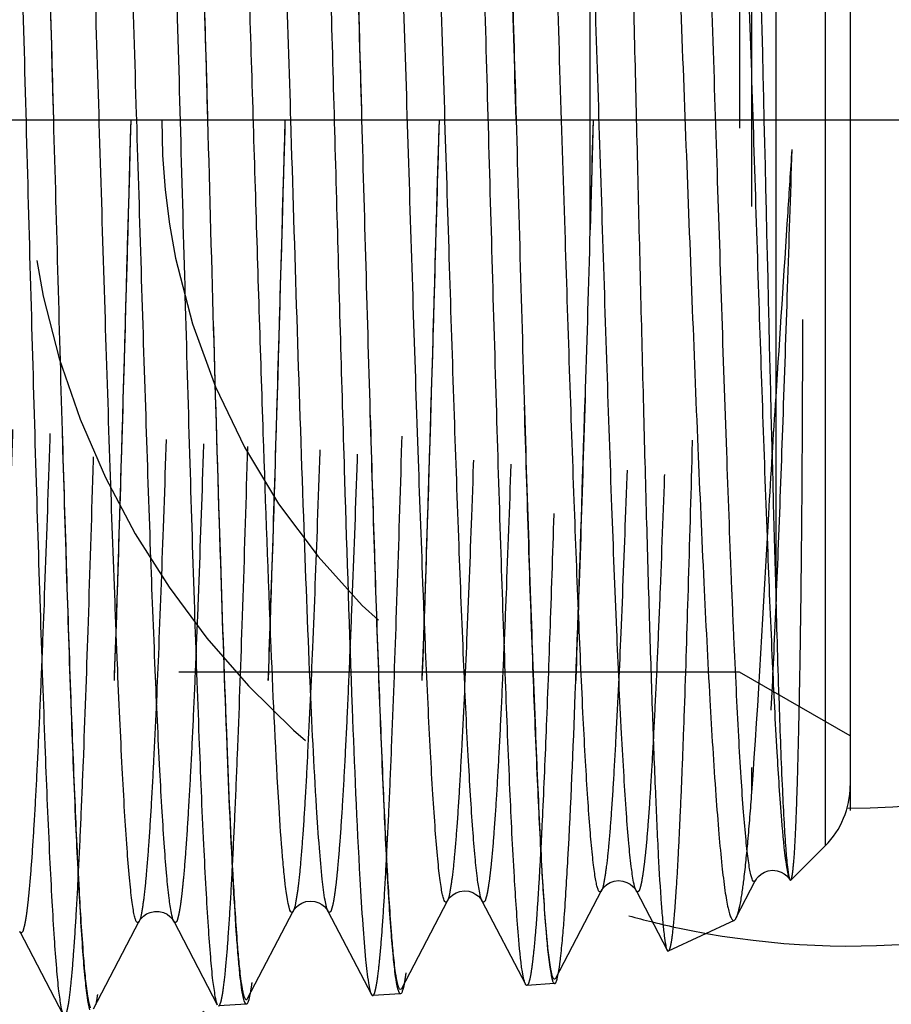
# Model space of a CAD drawing. Header units: millimetres. Extents: x 439 to 561, y 483 to 517.
# Tile 5 of 9: x 530 to 540, y 490 to 501. Entities that reach past the tile are written whole.
import ezdxf

# ---------------------------------------------------------------- set-up
doc = ezdxf.new("R2010")
doc.units = ezdxf.units.MM
doc.header["$LTSCALE"] = 65.185185
doc.linetypes.add('CENTER', pattern=[0.6, 0.375, -0.075, 0.075, -0.075])
doc.linetypes.add('HIDDEN', pattern=[0.2, 0.1, -0.1])
for name, color, linetype in [('ACHSEN_S', 7, 'CONTINUOUS'), ('KONST.EL_MIT_GEO', 7, 'CONTINUOUS'), ('KURVEN', 7, 'CONTINUOUS')]:
    doc.layers.add(name, color=color, linetype=linetype)

msp = doc.modelspace()

# ---------------------------------------------------------------- linework, layer by layer
at = {"layer": 'ACHSEN_S', "color": 2, "linetype": 'CENTER'}
msp.add_line((439.256, 500), (560.744, 500), dxfattribs=at)
at = {"layer": 'KONST.EL_MIT_GEO', "color": 7, "linetype": 'Continuous'}
for p, q in [((538.88, 509.011), (538.88, 494.488)), ((539.455, 508.436), (539.455, 491.564)), ((539.744, 507.738), (539.744, 492.262)), ((531.453, 500.002), (531.451, 500.065)), ((533.244, 500.002), (533.242, 500.078)), ((535.04, 499.876), (535.036, 500.002)), ((539.455, 491.564), (539.056, 491.165)), ((538.417, 490.722), (538.647, 491.164)), ((536.326, 490.028), (536.856, 491.044)), ((537.257, 491.044), (537.619, 490.351)), ((534.534, 489.908), (535.064, 490.925)), ((535.466, 490.925), (535.971, 489.956)), ((532.742, 489.789), (533.273, 490.806)), ((533.675, 490.806), (534.18, 489.837)), ((530.951, 489.67), (531.481, 490.687)), ((531.884, 490.687), (532.389, 489.718)), ((538.396, 490.697), (537.632, 490.341)), ((530.093, 490.568), (530.598, 489.599)), ((536.31, 489.963), (535.987, 489.942)), ((534.519, 489.844), (534.196, 489.823)), ((532.728, 489.725), (532.405, 489.704))]:
    msp.add_line(p, q, dxfattribs=at)
at = {"layer": 'KONST.EL_MIT_GEO', "color": 8, "linetype": 'HIDDEN'}
for p, q in [((536.722, 498.722), (536.722, 508.453)), ((538.461, 506.419), (538.461, 493.581)), ((538.599, 505.509), (538.599, 492.182)), ((536.758, 500), (536.722, 498.722)), ((538.461, 493.581), (512.756, 493.581)), ((539.744, 492.84), (538.461, 493.581))]:
    msp.add_line(p, q, dxfattribs=at)
at = {"layer": 'KONST.EL_MIT_GEO', "color": 7, "linetype": 'Continuous'}
for points in [[(538.647, 491.163), (538.648, 491.166), (538.655, 491.176), (538.665, 491.19), (538.682, 491.209), (538.71, 491.233), (538.748, 491.256)], [(538.748, 491.256), (538.793, 491.272), (538.843, 491.279), (538.896, 491.274), (538.942, 491.258), (538.979, 491.238), (539.008, 491.215), (539.029, 491.193), (539.04, 491.177), (539.045, 491.169)], [(536.856, 491.044), (536.857, 491.046), (536.863, 491.057), (536.873, 491.071), (536.89, 491.09), (536.918, 491.114), (536.957, 491.137), (537.001, 491.153), (537.051, 491.16), (537.104, 491.155), (537.151, 491.139), (537.188, 491.119), (537.217, 491.096), (537.237, 491.074), (537.249, 491.058), (537.255, 491.048), (537.257, 491.044)], [(535.064, 490.925), (535.065, 490.927), (535.072, 490.938), (535.082, 490.952), (535.099, 490.971), (535.127, 490.995), (535.165, 491.018), (535.21, 491.034), (535.26, 491.041), (535.313, 491.036), (535.359, 491.02), (535.396, 491), (535.426, 490.977), (535.446, 490.955), (535.458, 490.939), (535.464, 490.929), (535.466, 490.925)], [(533.272, 490.806), (533.274, 490.808), (533.28, 490.819), (533.29, 490.833), (533.307, 490.852), (533.335, 490.876), (533.374, 490.899), (533.418, 490.915), (533.469, 490.922), (533.522, 490.917), (533.568, 490.901), (533.605, 490.881), (533.634, 490.858), (533.655, 490.836), (533.667, 490.82), (533.673, 490.81), (533.675, 490.806)], [(531.481, 490.687), (531.485, 490.694), (531.493, 490.707), (531.508, 490.725), (531.533, 490.748), (531.568, 490.772), (531.61, 490.791), (531.66, 490.802), (531.715, 490.801), (531.764, 490.788), (531.805, 490.768), (531.838, 490.744), (531.861, 490.72), (531.874, 490.703), (531.881, 490.692), (531.884, 490.687)]]:
    msp.add_lwpolyline(points, dxfattribs=at)
msp.add_arc((538.757, 492.262), 0.988, 315, 360, dxfattribs=at)
for points, knots in [([(529.762, 510.343), (529.789, 510.187), (529.824, 509.762), (529.875, 508.97), (529.924, 507.878), (529.974, 506.526), (530.025, 504.955), (530.076, 503.22), (530.128, 501.379), (530.179, 499.491), (530.23, 497.622), (530.282, 495.832), (530.333, 494.183), (530.384, 492.729), (530.428, 491.663), (530.465, 490.944), (530.49, 490.515), (530.516, 490.167), (530.54, 489.901), (530.566, 489.722), (530.583, 489.628), (530.598, 489.599)], [0, 0, 0, 0, 0.022896, 0.061551, 0.114717, 0.18064, 0.257132, 0.341647, 0.431371, 0.523309, 0.614386, 0.701556, 0.781903, 0.852737, 0.911683, 0.936065, 0.956771, 0.97363, 0.986505, 0.995303, 1, 1, 1, 1]), ([(530.488, 500), (530.457, 501.162), (530.397, 503.353), (530.318, 505.97), (530.25, 507.777), (530.204, 508.821), (530.158, 509.611), (530.123, 510.05), (530.1, 510.222)], [0, 0, 0, 0, 0.34081, 0.642707, 0.767962, 0.871102, 0.949181, 1, 1, 1, 1]), ([(531.54, 510.292), (531.552, 510.242), (531.572, 510.112), (531.611, 509.74), (531.654, 509.068), (531.705, 508.036), (531.756, 506.727), (531.808, 505.188), (531.86, 503.47), (531.912, 501.634), (531.964, 499.742), (532.016, 497.859), (532.068, 496.051), (532.12, 494.38), (532.172, 492.904), (532.216, 491.82), (532.254, 491.088), (532.28, 490.652), (532.306, 490.297), (532.33, 490.026), (532.357, 489.843), (532.374, 489.747), (532.389, 489.718)], [0, 0, 0, 0, 0.007444, 0.019082, 0.05458, 0.105343, 0.169648, 0.245295, 0.329684, 0.419913, 0.512879, 0.605373, 0.694204, 0.776307, 0.848843, 0.909302, 0.934331, 0.955596, 0.972916, 0.986143, 0.99518, 1, 1, 1, 1]), ([(533.335, 510.159), (533.358, 510.055), (533.388, 509.762), (533.431, 509.211), (533.473, 508.436), (533.516, 507.457), (533.56, 506.298), (533.62, 504.476), (533.693, 501.986), (533.778, 498.917), (533.862, 495.954), (533.946, 493.386), (534.009, 491.838), (534.047, 491.175)], [0, 0, 0, 0, 0.016897, 0.046258, 0.087421, 0.139406, 0.200964, 0.270607, 0.427243, 0.594211, 0.755382, 0.895161, 1, 1, 1, 1]), ([(534.071, 500), (534.04, 501.126), (533.98, 503.252), (533.902, 505.794), (533.835, 507.553), (533.789, 508.576), (533.743, 509.356), (533.708, 509.791), (533.686, 509.964)], [0, 0, 0, 0, 0.3389, 0.639742, 0.765026, 0.868652, 0.947707, 1, 1, 1, 1]), ([(535.945, 490.049), (535.918, 490.188), (535.884, 490.574), (535.834, 491.297), (535.786, 492.301), (535.736, 493.553), (535.686, 495.014), (535.617, 497.236), (535.535, 500.144), (535.453, 503.046), (535.385, 505.247), (535.335, 506.681), (535.285, 507.902), (535.236, 508.87), (535.194, 509.504), (535.157, 509.862), (535.138, 509.99), (535.126, 510.04)], [0, 0, 0, 0, 0.021294, 0.057896, 0.108663, 0.171967, 0.245774, 0.327709, 0.505246, 0.681954, 0.762888, 0.835359, 0.897052, 0.946004, 0.980668, 0.992293, 1, 1, 1, 1]), ([(535.477, 509.853), (535.499, 509.684), (535.534, 509.255), (535.58, 508.486), (535.626, 507.476), (535.693, 505.735), (535.771, 503.219), (535.831, 501.115), (535.863, 500)], [0, 0, 0, 0, 0.051968, 0.130806, 0.234326, 0.359603, 0.660681, 1, 1, 1, 1]), ([(537.293, 509.763), (537.308, 509.714), (537.332, 509.585), (537.382, 509.221), (537.438, 508.573), (537.503, 507.582), (537.568, 506.331), (537.635, 504.863), (537.702, 503.23), (537.769, 501.488), (537.837, 499.7), (537.905, 497.928), (537.972, 496.238), (538.04, 494.69), (538.108, 493.342), (538.167, 492.368), (538.217, 491.725), (538.251, 491.357), (538.281, 491.101), (538.306, 490.938), (538.323, 490.848), (538.342, 490.777), (538.355, 490.73), (538.383, 490.691), (538.396, 490.697)], [0, 0, 0, 0, 0.00814, 0.020503, 0.057583, 0.110122, 0.176375, 0.254088, 0.340573, 0.432807, 0.527528, 0.621355, 0.710903, 0.79291, 0.864359, 0.922594, 0.946056, 0.965438, 0.980567, 0.986493, 0.991315, 0.995029, 0.997649, 1, 1, 1, 1]), ([(531.451, 500.065), (531.414, 501.298), (531.359, 503.083), (531.289, 505.117), (531.25, 506.146), (531.221, 506.829), (531.192, 507.441), (531.164, 507.977), (531.136, 508.431), (531.111, 508.756), (531.09, 508.971), (531.076, 509.099), (531.062, 509.203), (531.049, 509.284), (531.033, 509.34), (531.025, 509.375), (531, 509.395), (530.991, 509.379), (530.988, 509.373)], [0, 0, 0, 0, 0.394949, 0.571732, 0.651657, 0.724824, 0.790483, 0.847966, 0.896684, 0.936151, 0.95229, 0.965982, 0.977194, 0.985912, 0.992141, 0.995941, 0.997727, 1, 1, 1, 1]), ([(531.481, 490.687), (531.478, 490.681), (531.47, 490.666), (531.446, 490.682), (531.437, 490.715), (531.422, 490.767), (531.409, 490.842), (531.395, 490.938), (531.382, 491.057), (531.362, 491.258), (531.338, 491.562), (531.31, 491.987), (531.283, 492.489), (531.255, 493.065), (531.227, 493.707), (531.189, 494.68), (531.142, 496.011), (531.087, 497.712), (531.032, 499.502), (530.977, 501.312), (530.922, 503.072), (530.868, 504.715), (530.813, 506.177), (530.766, 507.257), (530.727, 507.99), (530.7, 508.428), (530.672, 508.785), (530.647, 509.06), (530.619, 509.245), (530.601, 509.343), (530.585, 509.373)], [0, 0, 0, 0, 0.001119, 0.001955, 0.0037, 0.006577, 0.010618, 0.015826, 0.022197, 0.029717, 0.048133, 0.070908, 0.097824, 0.128622, 0.163007, 0.200646, 0.284207, 0.37609, 0.472759, 0.570501, 0.665563, 0.754302, 0.833321, 0.899603, 0.927158, 0.950626, 0.96979, 0.984473, 0.994553, 1, 1, 1, 1]), ([(533.242, 500.078), (533.205, 501.294), (533.15, 503.055), (533.08, 505.061), (533.041, 506.076), (533.012, 506.749), (532.983, 507.353), (532.955, 507.881), (532.927, 508.328), (532.902, 508.648), (532.882, 508.86), (532.867, 508.986), (532.853, 509.088), (532.84, 509.167), (532.824, 509.223), (532.816, 509.257), (532.791, 509.275), (532.783, 509.26), (532.779, 509.254)], [0, 0, 0, 0, 0.395197, 0.572019, 0.651944, 0.7251, 0.790737, 0.848185, 0.896864, 0.93628, 0.952393, 0.966053, 0.977236, 0.985926, 0.992124, 0.995897, 0.997683, 1, 1, 1, 1]), ([(533.107, 492.012), (533.069, 492.631), (533.004, 494.078), (532.918, 496.477), (532.832, 499.237), (532.758, 501.639), (532.697, 503.526), (532.652, 504.831), (532.608, 506.013), (532.563, 507.042), (532.519, 507.892), (532.481, 508.478), (532.448, 508.841), (532.426, 509.03), (532.404, 509.162), (532.389, 509.231), (532.377, 509.254)], [0, 0, 0, 0, 0.107682, 0.25166, 0.417264, 0.587639, 0.669175, 0.745474, 0.814593, 0.874772, 0.924486, 0.962482, 0.97678, 0.987824, 0.995563, 1, 1, 1, 1]), ([(535.064, 490.925), (535.061, 490.919), (535.053, 490.904), (535.029, 490.918), (535.02, 490.951), (535.005, 491), (534.992, 491.073), (534.978, 491.167), (534.965, 491.282), (534.945, 491.477), (534.921, 491.772), (534.893, 492.185), (534.866, 492.674), (534.838, 493.234), (534.81, 493.859), (534.772, 494.806), (534.725, 496.103), (534.67, 497.76), (534.615, 499.503), (534.56, 501.267), (534.505, 502.983), (534.451, 504.584), (534.396, 506.011), (534.349, 507.065), (534.31, 507.781), (534.283, 508.209), (534.255, 508.558), (534.23, 508.827), (534.202, 509.009), (534.184, 509.105), (534.168, 509.134)], [0, 0, 0, 0, 0.001155, 0.001996, 0.003721, 0.006572, 0.010586, 0.015767, 0.022108, 0.029599, 0.047958, 0.070676, 0.097536, 0.128282, 0.162617, 0.20021, 0.283691, 0.375515, 0.472148, 0.569879, 0.664957, 0.753738, 0.832826, 0.8992, 0.926809, 0.950337, 0.969567, 0.984319, 0.994475, 1, 1, 1, 1]), ([(535.036, 500.002), (534.998, 501.211), (534.944, 502.962), (534.873, 504.958), (534.833, 505.969), (534.804, 506.639), (534.776, 507.241), (534.747, 507.767), (534.719, 508.213), (534.694, 508.532), (534.673, 508.743), (534.659, 508.868), (534.645, 508.97), (534.632, 509.049), (534.616, 509.104), (534.607, 509.139), (534.582, 509.156), (534.574, 509.141), (534.57, 509.134)], [0, 0, 0, 0, 0.394649, 0.571509, 0.651498, 0.724729, 0.79045, 0.84798, 0.896727, 0.936202, 0.952333, 0.96601, 0.977204, 0.985894, 0.992091, 0.995861, 0.997651, 1, 1, 1, 1]), ([(536.432, 498.713), (536.412, 499.333), (536.373, 500.566), (536.315, 502.377), (536.258, 504.087), (536.2, 505.623), (536.151, 506.764), (536.109, 507.542), (536.081, 508.008), (536.052, 508.389), (536.025, 508.682), (535.995, 508.879), (535.977, 508.983), (535.96, 509.015)], [0, 0, 0, 0, 0.180442, 0.358586, 0.526821, 0.677971, 0.805602, 0.858862, 0.904305, 0.941458, 0.969941, 0.989481, 1, 1, 1, 1]), ([(537.257, 491.044), (537.242, 491.074), (537.223, 491.17), (537.195, 491.352), (537.17, 491.619), (537.142, 491.967), (537.115, 492.392), (537.075, 493.102), (537.028, 494.147), (536.973, 495.561), (536.919, 497.146), (536.864, 498.842), (536.809, 500.582), (536.754, 502.302), (536.699, 503.934), (536.652, 505.21), (536.614, 506.14), (536.586, 506.754), (536.559, 507.304), (536.531, 507.783), (536.504, 508.188), (536.48, 508.477), (536.46, 508.668), (536.447, 508.781), (536.433, 508.872), (536.42, 508.943), (536.405, 508.991), (536.396, 509.023), (536.372, 509.036), (536.365, 509.021), (536.362, 509.015)], [0, 0, 0, 0, 0.005612, 0.015879, 0.030763, 0.050142, 0.073832, 0.10161, 0.168322, 0.247713, 0.336727, 0.431939, 0.529691, 0.626229, 0.717851, 0.801049, 0.83848, 0.872645, 0.90322, 0.929911, 0.952471, 0.970684, 0.97811, 0.984391, 0.989517, 0.993484, 0.996297, 0.997993, 0.998827, 1, 1, 1, 1]), ([(538.647, 491.163), (538.644, 491.157), (538.636, 491.143), (538.612, 491.155), (538.603, 491.186), (538.588, 491.234), (538.576, 491.304), (538.561, 491.395), (538.548, 491.506), (538.528, 491.695), (538.504, 491.982), (538.476, 492.383), (538.449, 492.858), (538.421, 493.402), (538.393, 494.01), (538.355, 494.931), (538.287, 496.766), (538.216, 498.959), (538.143, 501.221), (538.089, 502.893), (538.034, 504.454), (537.98, 505.845), (537.932, 506.873), (537.893, 507.571), (537.866, 507.989), (537.838, 508.331), (537.813, 508.593), (537.785, 508.772), (537.767, 508.866), (537.751, 508.896)], [0, 0, 0, 0, 0.001199, 0.002043, 0.003743, 0.006562, 0.010542, 0.015688, 0.021993, 0.029448, 0.047738, 0.070388, 0.097183, 0.127868, 0.162146, 0.199687, 0.283083, 0.471445, 0.569172, 0.664275, 0.753111, 0.83228, 0.898761, 0.926431, 0.950027, 0.969327, 0.984155, 0.99439, 1, 1, 1, 1]), ([(539.004, 491.355), (538.979, 491.522), (538.941, 491.955), (538.89, 492.737), (538.839, 493.772), (538.766, 495.548), (538.68, 498.073), (538.596, 500.712), (538.526, 502.85), (538.474, 504.344), (538.422, 505.687), (538.377, 506.691), (538.34, 507.385), (538.314, 507.813), (538.288, 508.172), (538.265, 508.429), (538.247, 508.597), (538.234, 508.696), (538.22, 508.776), (538.208, 508.838), (538.194, 508.879), (538.185, 508.908), (538.162, 508.916), (538.156, 508.902), (538.153, 508.896)], [0, 0, 0, 0, 0.028897, 0.073883, 0.133419, 0.205438, 0.37655, 0.563623, 0.655083, 0.740904, 0.818116, 0.884053, 0.912066, 0.936448, 0.956987, 0.973514, 0.98023, 0.985897, 0.990507, 0.994056, 0.996555, 0.998051, 0.998829, 1, 1, 1, 1]), ([(537.074, 507.001), (537.099, 506.247), (537.146, 504.615), (537.21, 502.051), (537.276, 499.33), (537.331, 497.065), (537.377, 495.341), (537.411, 494.178), (537.444, 493.137), (537.478, 492.24), (537.511, 491.506), (537.54, 491.003), (537.565, 490.695), (537.581, 490.535), (537.598, 490.426), (537.609, 490.369), (537.619, 490.351)], [0, 0, 0, 0, 0.135829, 0.293986, 0.461806, 0.625705, 0.701963, 0.772299, 0.835249, 0.889497, 0.933907, 0.967542, 0.98009, 0.989702, 0.996337, 1, 1, 1, 1]), ([(538.599, 505.509), (538.627, 504.632), (538.728, 500.958), (538.802, 497.283), (538.88, 494.488)], [0, 0, 0, 0, 0.238995, 1, 1, 1, 1]), ([(532.28, 500), (532.275, 500.179), (532.255, 500.89), (532.235, 501.601), (532.22, 502.133)], [0, 0, 0, 0, 0.25167, 1, 1, 1, 1]), ([(530.907, 489.66), (530.894, 489.706), (530.876, 489.828), (530.85, 490.054), (530.825, 490.364), (530.788, 490.935), (530.744, 491.834), (530.693, 493.111), (530.642, 494.62), (530.572, 496.942), (530.523, 498.756), (530.488, 500)], [0, 0, 0, 0, 0.013791, 0.035797, 0.065883, 0.103808, 0.201872, 0.326723, 0.474184, 0.639305, 1, 1, 1, 1]), ([(531.884, 490.687), (531.869, 490.716), (531.851, 490.807), (531.824, 490.982), (531.8, 491.239), (531.773, 491.572), (531.747, 491.982), (531.709, 492.666), (531.664, 493.677), (531.611, 495.05), (531.559, 496.599), (531.506, 498.27), (531.471, 499.418), (531.453, 500.002)], [0, 0, 0, 0, 0.010422, 0.029474, 0.057113, 0.09312, 0.137192, 0.18894, 0.313569, 0.462593, 0.630725, 0.812002, 1, 1, 1, 1]), ([(532.579, 491.09), (532.548, 491.634), (532.495, 492.888), (532.393, 495.858), (532.327, 498.284), (532.28, 500)], [0, 0, 0, 0, 0.18327, 0.422345, 1, 1, 1, 1]), ([(533.543, 492.012), (533.513, 492.5), (533.459, 493.624), (533.358, 496.288), (533.292, 498.463), (533.244, 500.002)], [0, 0, 0, 0, 0.183265, 0.422332, 1, 1, 1, 1]), ([(534.488, 489.903), (534.476, 489.95), (534.457, 490.073), (534.432, 490.298), (534.407, 490.604), (534.369, 491.165), (534.326, 492.045), (534.275, 493.293), (534.224, 494.764), (534.154, 497.024), (534.105, 498.789), (534.071, 500)], [0, 0, 0, 0, 0.014312, 0.036764, 0.067216, 0.105428, 0.203821, 0.328697, 0.475913, 0.640578, 1, 1, 1, 1]), ([(535.863, 500), (535.881, 499.346), (535.917, 498.065), (535.972, 496.204), (536.027, 494.489), (536.074, 493.183), (536.113, 492.26), (536.14, 491.675), (536.168, 491.171), (536.195, 490.751), (536.222, 490.422), (536.246, 490.203), (536.266, 490.077), (536.28, 490.016), (536.29, 489.981), (536.304, 489.963), (536.31, 489.963)], [0, 0, 0, 0, 0.195008, 0.382472, 0.555206, 0.706581, 0.772406, 0.830787, 0.881168, 0.923066, 0.956084, 0.979927, 0.988347, 0.994429, 0.998217, 1, 1, 1, 1]), ([(535.466, 490.925), (535.451, 490.953), (535.434, 491.042), (535.407, 491.21), (535.383, 491.457), (535.357, 491.778), (535.331, 492.17), (535.293, 492.827), (535.248, 493.796), (535.196, 495.114), (535.144, 496.602), (535.092, 498.208), (535.057, 499.313), (535.04, 499.876)], [0, 0, 0, 0, 0.010572, 0.029713, 0.057383, 0.093369, 0.137377, 0.189023, 0.31339, 0.462155, 0.630147, 0.811527, 1, 1, 1, 1]), ([(536.856, 491.044), (536.852, 491.038), (536.846, 491.025), (536.823, 491.033), (536.814, 491.062), (536.8, 491.103), (536.788, 491.166), (536.775, 491.247), (536.762, 491.346), (536.743, 491.516), (536.72, 491.774), (536.694, 492.137), (536.668, 492.567), (536.631, 493.265), (536.587, 494.274), (536.535, 495.625), (536.483, 497.127), (536.449, 498.173), (536.432, 498.713)], [0, 0, 0, 0, 0.002651, 0.004433, 0.007884, 0.013642, 0.021806, 0.032399, 0.045417, 0.060835, 0.098756, 0.145862, 0.201753, 0.265955, 0.417021, 0.593876, 0.790451, 1, 1, 1, 1]), ([(538.88, 494.488), (538.891, 494.062), (538.914, 493.303), (538.947, 492.417), (538.975, 491.856), (538.993, 491.558), (539.012, 491.348), (539.026, 491.236), (539.036, 491.196)], [0, 0, 0, 0, 0.387459, 0.690945, 0.807154, 0.897968, 0.962452, 1, 1, 1, 1]), ([(533.272, 490.806), (533.235, 490.734), (533.184, 491.059), (533.169, 491.212), (533.135, 491.564), (533.119, 491.819), (533.107, 492.012)], [0, 0, 0, 0, 0.198479, 0.343498, 0.526113, 1, 1, 1, 1]), ([(533.675, 490.806), (533.667, 490.821), (533.655, 490.863), (533.63, 490.985), (533.604, 491.214), (533.572, 491.575), (533.553, 491.854), (533.543, 492.012)], [0, 0, 0, 0, 0.040922, 0.105977, 0.309249, 0.608597, 1, 1, 1, 1]), ([(539.036, 491.196), (539.037, 491.193), (539.039, 491.184), (539.042, 491.175), (539.045, 491.169)], [0, 0, 0, 0, 0.317462, 1, 1, 1, 1]), ([(532.728, 489.725), (532.718, 489.724), (532.701, 489.762), (532.687, 489.821), (532.668, 489.934), (532.651, 490.083), (532.633, 490.277), (532.606, 490.617), (532.59, 490.893), (532.579, 491.09)], [0, 0, 0, 0, 0.020203, 0.068898, 0.148413, 0.258809, 0.399776, 0.570797, 1, 1, 1, 1]), ([(534.047, 491.175), (534.057, 490.998), (534.076, 490.686), (534.108, 490.285), (534.135, 490.031), (534.16, 489.897), (534.172, 489.853), (534.18, 489.837)], [0, 0, 0, 0, 0.395129, 0.695706, 0.897824, 0.961338, 1, 1, 1, 1]), ([(539.045, 491.169), (539.046, 491.167), (539.048, 491.164), (539.053, 491.163), (539.054, 491.163)], [0, 0, 0, 0, 0.610991, 1, 1, 1, 1]), ([(538.417, 490.722), (538.415, 490.719), (538.41, 490.71), (538.403, 490.701), (538.396, 490.697)], [0, 0, 0, 0, 0.319783, 1, 1, 1, 1]), ([(537.619, 490.351), (537.62, 490.349), (537.622, 490.344), (537.629, 490.34), (537.632, 490.341)], [0, 0, 0, 0, 0.368549, 1, 1, 1, 1]), ([(536.289, 490.038), (536.288, 490.041), (536.284, 490.054), (536.28, 490.067), (536.277, 490.078)], [0, 0, 0, 0, 0.211568, 1, 1, 1, 1]), ([(536.31, 489.963), (536.322, 489.964), (536.34, 490.015), (536.348, 490.048), (536.353, 490.077)], [0, 0, 0, 0, 0.292692, 1, 1, 1, 1]), ([(534.561, 489.957), (534.556, 489.929), (534.548, 489.896), (534.531, 489.845), (534.519, 489.844)], [0, 0, 0, 0, 0.70753, 1, 1, 1, 1]), ([(535.971, 489.956), (535.969, 489.961), (535.957, 489.991), (535.95, 490.023), (535.945, 490.049)], [0, 0, 0, 0, 0.171937, 1, 1, 1, 1]), ([(535.987, 489.942), (535.982, 489.941), (535.976, 489.948), (535.972, 489.954), (535.971, 489.956)], [0, 0, 0, 0, 0.650449, 1, 1, 1, 1]), ([(536.326, 490.028), (536.322, 490.021), (536.303, 490.002), (536.293, 490.029), (536.289, 490.038)], [0, 0, 0, 0, 0.426373, 1, 1, 1, 1]), ([(532.769, 489.838), (532.764, 489.809), (532.756, 489.776), (532.74, 489.726), (532.728, 489.725)], [0, 0, 0, 0, 0.707652, 1, 1, 1, 1]), ([(534.18, 489.837), (534.181, 489.835), (534.185, 489.829), (534.191, 489.822), (534.196, 489.823)], [0, 0, 0, 0, 0.34947, 1, 1, 1, 1]), ([(534.519, 489.844), (534.512, 489.844), (534.496, 489.868), (534.492, 489.888), (534.488, 489.903)], [0, 0, 0, 0, 0.308284, 1, 1, 1, 1]), ([(534.534, 489.908), (534.53, 489.902), (534.512, 489.883), (534.502, 489.91), (534.498, 489.919)], [0, 0, 0, 0, 0.42595, 1, 1, 1, 1]), ([(532.742, 489.789), (532.74, 489.785), (532.736, 489.776), (532.72, 489.774), (532.711, 489.791), (532.706, 489.802), (532.703, 489.81)], [0, 0, 0, 0, 0.243952, 0.392702, 0.618284, 1, 1, 1, 1])]:
    msp.add_open_spline(points, degree=3, knots=knots, dxfattribs=at)
at = {"layer": 'KONST.EL_MIT_GEO', "color": 8, "linetype": 'HIDDEN'}
for points, knots in [([(530.488, 500), (530.471, 500.654), (530.435, 501.939), (530.382, 503.808), (530.329, 505.541), (530.276, 507.075), (530.231, 508.203), (530.193, 508.965), (530.166, 509.42), (530.139, 509.788), (530.115, 510.071), (530.088, 510.26), (530.071, 510.359), (530.055, 510.389)], [0, 0, 0, 0, 0.188695, 0.370654, 0.539328, 0.68865, 0.813264, 0.864872, 0.908713, 0.944402, 0.971627, 0.99018, 1, 1, 1, 1]), ([(530.613, 489.585), (530.619, 489.585), (530.632, 489.605), (530.643, 489.641), (530.657, 489.703), (530.676, 489.831), (530.7, 490.051), (530.726, 490.383), (530.753, 490.804), (530.78, 491.309), (530.807, 491.896), (530.845, 492.822), (530.891, 494.134), (530.945, 495.859), (530.999, 497.736), (531.053, 499.697), (531.107, 501.668), (531.161, 503.577), (531.214, 505.352), (531.268, 506.927), (531.315, 508.088), (531.353, 508.873), (531.38, 509.342), (531.407, 509.722), (531.432, 510.013), (531.46, 510.208), (531.477, 510.31), (531.493, 510.341)], [0, 0, 0, 0, 0.000907, 0.002806, 0.005813, 0.009947, 0.021582, 0.037638, 0.057974, 0.08241, 0.110721, 0.142647, 0.216141, 0.300179, 0.391653, 0.48718, 0.583221, 0.67621, 0.762698, 0.839472, 0.903672, 0.93029, 0.952916, 0.971337, 0.985389, 0.994955, 1, 1, 1, 1]), ([(531.832, 510.334), (531.826, 510.335), (531.812, 510.316), (531.802, 510.28), (531.787, 510.217), (531.768, 510.087), (531.744, 509.862), (531.717, 509.523), (531.689, 509.091), (531.662, 508.571), (531.634, 507.969), (531.607, 507.29), (531.579, 506.541), (531.541, 505.423), (531.494, 503.909), (531.439, 501.993), (531.403, 500.673), (531.384, 500)], [0, 0, 0, 0, 0.001754, 0.005529, 0.011604, 0.020023, 0.043862, 0.076883, 0.118782, 0.169166, 0.227552, 0.293378, 0.366016, 0.444762, 0.617504, 0.804978, 1, 1, 1, 1]), ([(531.847, 510.27), (531.844, 510.276), (531.833, 510.292), (531.81, 510.265), (531.802, 510.227), (531.786, 510.161), (531.773, 510.07), (531.758, 509.953), (531.744, 509.811), (531.73, 509.643), (531.716, 509.45), (531.695, 509.146), (531.671, 508.707), (531.642, 508.114), (531.614, 507.437), (531.585, 506.685), (531.546, 505.551), (531.497, 504.006), (531.441, 502.045), (531.403, 500.691), (531.384, 500)], [0, 0, 0, 0, 0.001986, 0.003805, 0.007782, 0.014211, 0.023134, 0.034545, 0.048425, 0.064744, 0.083461, 0.104529, 0.153507, 0.211176, 0.276948, 0.350151, 0.430031, 0.60649, 0.799105, 1, 1, 1, 1]), ([(532.28, 500), (532.262, 500.646), (532.227, 501.916), (532.173, 503.763), (532.12, 505.476), (532.068, 506.992), (532.022, 508.107), (531.984, 508.861), (531.958, 509.31), (531.931, 509.675), (531.906, 509.954), (531.879, 510.142), (531.862, 510.24), (531.847, 510.27)], [0, 0, 0, 0, 0.188622, 0.370518, 0.539143, 0.68844, 0.813055, 0.864678, 0.908539, 0.944257, 0.971521, 0.99012, 1, 1, 1, 1]), ([(532.405, 489.704), (532.411, 489.704), (532.423, 489.723), (532.434, 489.759), (532.448, 489.821), (532.467, 489.947), (532.491, 490.165), (532.517, 490.492), (532.544, 490.908), (532.571, 491.408), (532.598, 491.987), (532.636, 492.902), (532.683, 494.199), (532.736, 495.904), (532.79, 497.759), (532.844, 499.697), (532.898, 501.645), (532.952, 503.532), (533.006, 505.287), (533.059, 506.844), (533.106, 507.992), (533.144, 508.769), (533.171, 509.232), (533.199, 509.608), (533.224, 509.897), (533.251, 510.09), (533.268, 510.191), (533.284, 510.222)], [0, 0, 0, 0, 0.000913, 0.002814, 0.005822, 0.009955, 0.02159, 0.037641, 0.057972, 0.0824, 0.1107, 0.142616, 0.216081, 0.300088, 0.391534, 0.48704, 0.583064, 0.676044, 0.762529, 0.839309, 0.903531, 0.930166, 0.952809, 0.971254, 0.98533, 0.994924, 1, 1, 1, 1]), ([(533.623, 510.215), (533.617, 510.216), (533.603, 510.197), (533.593, 510.161), (533.579, 510.099), (533.559, 509.971), (533.535, 509.749), (533.508, 509.413), (533.481, 508.986), (533.453, 508.473), (533.426, 507.878), (533.387, 506.938), (533.34, 505.608), (533.285, 503.864), (533.23, 501.97), (533.194, 500.665), (533.176, 500)], [0, 0, 0, 0, 0.001766, 0.005545, 0.011622, 0.020042, 0.043881, 0.076901, 0.118797, 0.16918, 0.227562, 0.293389, 0.444773, 0.617516, 0.804985, 1, 1, 1, 1]), ([(533.638, 510.151), (533.635, 510.157), (533.624, 510.173), (533.602, 510.147), (533.593, 510.109), (533.577, 510.044), (533.564, 509.955), (533.55, 509.839), (533.536, 509.699), (533.521, 509.533), (533.507, 509.343), (533.487, 509.042), (533.462, 508.608), (533.434, 508.022), (533.405, 507.354), (533.377, 506.609), (533.337, 505.489), (533.289, 503.961), (533.232, 502.022), (533.195, 500.684), (533.176, 500)], [0, 0, 0, 0, 0.00202, 0.003832, 0.007791, 0.014199, 0.023099, 0.034491, 0.048354, 0.064655, 0.083357, 0.104414, 0.15337, 0.211028, 0.276796, 0.349999, 0.429889, 0.606381, 0.799045, 1, 1, 1, 1]), ([(534.071, 500), (534.053, 500.639), (534.018, 501.893), (533.965, 503.719), (533.912, 505.411), (533.859, 506.909), (533.814, 508.011), (533.776, 508.756), (533.749, 509.2), (533.722, 509.561), (533.698, 509.838), (533.671, 510.024), (533.654, 510.121), (533.638, 510.151)], [0, 0, 0, 0, 0.188549, 0.370379, 0.538955, 0.688226, 0.812845, 0.864478, 0.908364, 0.94411, 0.971415, 0.990063, 1, 1, 1, 1]), ([(534.196, 489.823), (534.202, 489.823), (534.215, 489.842), (534.226, 489.878), (534.239, 489.939), (534.259, 490.064), (534.282, 490.278), (534.309, 490.602), (534.335, 491.013), (534.362, 491.507), (534.39, 492.079), (534.428, 492.983), (534.474, 494.264), (534.527, 495.949), (534.581, 497.782), (534.635, 499.697), (534.689, 501.623), (534.743, 503.487), (534.797, 505.222), (534.851, 506.761), (534.897, 507.896), (534.936, 508.664), (534.962, 509.122), (534.99, 509.495), (535.015, 509.78), (535.042, 509.972), (535.06, 510.072), (535.076, 510.103)], [0, 0, 0, 0, 0.000919, 0.002823, 0.005831, 0.009964, 0.021596, 0.037642, 0.057965, 0.082384, 0.110674, 0.142577, 0.216018, 0.299999, 0.391417, 0.486897, 0.582902, 0.675869, 0.762356, 0.839149, 0.903393, 0.930043, 0.952705, 0.971171, 0.985271, 0.994893, 1, 1, 1, 1]), ([(535.415, 510.096), (535.409, 510.097), (535.395, 510.078), (535.385, 510.043), (535.37, 509.982), (535.35, 509.855), (535.326, 509.635), (535.299, 509.303), (535.272, 508.882), (535.245, 508.374), (535.217, 507.786), (535.178, 506.857), (535.131, 505.543), (535.077, 503.819), (535.022, 501.947), (534.985, 500.657), (534.967, 500)], [0, 0, 0, 0, 0.001777, 0.005562, 0.011642, 0.020063, 0.043904, 0.076924, 0.11882, 0.169201, 0.227582, 0.293407, 0.444787, 0.617527, 0.804992, 1, 1, 1, 1]), ([(535.43, 510.032), (535.427, 510.038), (535.416, 510.054), (535.393, 510.029), (535.385, 509.992), (535.369, 509.928), (535.356, 509.839), (535.341, 509.726), (535.327, 509.587), (535.313, 509.423), (535.299, 509.235), (535.278, 508.938), (535.254, 508.509), (535.225, 507.93), (535.197, 507.27), (535.168, 506.534), (535.128, 505.426), (535.08, 503.916), (535.023, 501.999), (534.986, 500.676), (534.967, 500)], [0, 0, 0, 0, 0.002054, 0.003862, 0.007797, 0.014185, 0.023065, 0.034435, 0.048279, 0.064565, 0.08325, 0.104294, 0.15323, 0.210876, 0.276637, 0.349845, 0.429742, 0.606269, 0.798985, 1, 1, 1, 1]), ([(535.863, 500), (535.845, 500.631), (535.809, 501.87), (535.756, 503.674), (535.703, 505.346), (535.651, 506.826), (535.605, 507.915), (535.567, 508.651), (535.541, 509.091), (535.514, 509.448), (535.489, 509.721), (535.462, 509.906), (535.445, 510.002), (535.43, 510.032)], [0, 0, 0, 0, 0.188473, 0.370236, 0.538762, 0.688005, 0.812626, 0.864275, 0.908181, 0.943959, 0.971304, 0.99, 1, 1, 1, 1]), ([(530.585, 509.373), (530.582, 509.379), (530.573, 509.394), (530.55, 509.377), (530.541, 509.344), (530.526, 509.291), (530.513, 509.216), (530.499, 509.118), (530.486, 508.998), (530.466, 508.796), (530.442, 508.489), (530.414, 508.061), (530.387, 507.555), (530.359, 506.976), (530.331, 506.329), (530.293, 505.35), (530.246, 504.01), (530.191, 502.298), (530.136, 500.497), (530.081, 498.676), (530.026, 496.905), (529.972, 495.253), (529.917, 493.781), (529.87, 492.695), (529.831, 491.958), (529.804, 491.517), (529.776, 491.158), (529.751, 490.883), (529.723, 490.696), (529.705, 490.598), (529.689, 490.568)], [0, 0, 0, 0, 0.001102, 0.001942, 0.003701, 0.006593, 0.010651, 0.015875, 0.02226, 0.029795, 0.048239, 0.071039, 0.097976, 0.128794, 0.163195, 0.200846, 0.284424, 0.376311, 0.472974, 0.5707, 0.66574, 0.754451, 0.833439, 0.899688, 0.927227, 0.95068, 0.96983, 0.984499, 0.994567, 1, 1, 1, 1]), ([(530.988, 509.373), (530.972, 509.342), (530.954, 509.244), (530.926, 509.056), (530.901, 508.779), (530.873, 508.418), (530.846, 507.975), (530.806, 507.235), (530.759, 506.144), (530.704, 504.668), (530.65, 503.012), (530.595, 501.239), (530.54, 499.418), (530.485, 497.618), (530.43, 495.909), (530.383, 494.572), (530.345, 493.596), (530.317, 492.952), (530.29, 492.375), (530.262, 491.871), (530.235, 491.445), (530.211, 491.141), (530.191, 490.939), (530.178, 490.82), (530.164, 490.723), (530.151, 490.648), (530.136, 490.596), (530.128, 490.563), (530.104, 490.547), (530.096, 490.561), (530.093, 490.568)], [0, 0, 0, 0, 0.005466, 0.015593, 0.030346, 0.049598, 0.07317, 0.100838, 0.167357, 0.246599, 0.335513, 0.430679, 0.528437, 0.625036, 0.716769, 0.800124, 0.837648, 0.871915, 0.902597, 0.929405, 0.952082, 0.970418, 0.977904, 0.984247, 0.989434, 0.993458, 0.996325, 0.998067, 0.998897, 1, 1, 1, 1]), ([(532.377, 509.254), (532.373, 509.26), (532.365, 509.275), (532.341, 509.259), (532.333, 509.226), (532.318, 509.175), (532.305, 509.101), (532.291, 509.005), (532.277, 508.887), (532.257, 508.688), (532.234, 508.386), (532.206, 507.964), (532.178, 507.465), (532.151, 506.894), (532.123, 506.255), (532.085, 505.29), (532.038, 503.967), (531.983, 502.277), (531.928, 500.499), (531.873, 498.701), (531.818, 496.952), (531.763, 495.319), (531.709, 493.865), (531.662, 492.792), (531.623, 492.063), (531.595, 491.627), (531.568, 491.272), (531.542, 490.999), (531.515, 490.814), (531.497, 490.717), (531.481, 490.687)], [0, 0, 0, 0, 0.00113, 0.001965, 0.003705, 0.006574, 0.010605, 0.015805, 0.022167, 0.029677, 0.048076, 0.070831, 0.097729, 0.128509, 0.162877, 0.2005, 0.284033, 0.375893, 0.472548, 0.570284, 0.665349, 0.754101, 0.833143, 0.899457, 0.927031, 0.950522, 0.969709, 0.984418, 0.994525, 1, 1, 1, 1]), ([(538.364, 509.301), (538.35, 509.273), (538.336, 509.182), (538.312, 509.006), (538.291, 508.741), (538.268, 508.394), (538.246, 507.967), (538.213, 507.249), (538.174, 506.187), (538.13, 504.747), (538.085, 503.125), (538.04, 501.383), (537.995, 499.584), (537.95, 497.797), (537.906, 496.087), (537.861, 494.517), (537.823, 493.321), (537.792, 492.477), (537.769, 491.942), (537.747, 491.479), (537.725, 491.093), (537.703, 490.786), (537.684, 490.582), (537.668, 490.461), (537.657, 490.401), (537.647, 490.364), (537.638, 490.344), (537.632, 490.341)], [0, 0, 0, 0, 0.004858, 0.014296, 0.028272, 0.046661, 0.069287, 0.095936, 0.160237, 0.237119, 0.323674, 0.416651, 0.512583, 0.607916, 0.699142, 0.782926, 0.856229, 0.888108, 0.916414, 0.940898, 0.961342, 0.977571, 0.989451, 0.993732, 0.996901, 0.998969, 1, 1, 1, 1]), ([(532.779, 509.254), (532.763, 509.223), (532.745, 509.125), (532.718, 508.939), (532.692, 508.665), (532.664, 508.308), (532.637, 507.87), (532.597, 507.138), (532.55, 506.061), (532.496, 504.603), (532.441, 502.967), (532.386, 501.216), (532.331, 499.417), (532.276, 497.641), (532.221, 495.954), (532.175, 494.634), (532.136, 493.671), (532.109, 493.036), (532.081, 492.467), (532.053, 491.97), (532.026, 491.55), (532.002, 491.25), (531.982, 491.051), (531.969, 490.934), (531.955, 490.839), (531.942, 490.765), (531.927, 490.714), (531.919, 490.681), (531.895, 490.666), (531.887, 490.681), (531.884, 490.687)], [0, 0, 0, 0, 0.005508, 0.015674, 0.030464, 0.049752, 0.073356, 0.101056, 0.167629, 0.246912, 0.335854, 0.431033, 0.528789, 0.62537, 0.717073, 0.800384, 0.837881, 0.87212, 0.902773, 0.929547, 0.952192, 0.970493, 0.977963, 0.984289, 0.989458, 0.993468, 0.99632, 0.998048, 0.998879, 1, 1, 1, 1]), ([(534.168, 509.135), (534.165, 509.141), (534.157, 509.156), (534.133, 509.141), (534.124, 509.108), (534.109, 509.058), (534.097, 508.985), (534.083, 508.89), (534.069, 508.774), (534.049, 508.578), (534.025, 508.28), (533.998, 507.864), (533.97, 507.372), (533.942, 506.808), (533.914, 506.178), (533.876, 505.225), (533.829, 503.92), (533.774, 502.252), (533.719, 500.497), (533.664, 498.722), (533.61, 496.995), (533.555, 495.383), (533.501, 493.947), (533.453, 492.887), (533.414, 492.167), (533.387, 491.736), (533.36, 491.385), (533.334, 491.115), (533.306, 490.932), (533.288, 490.836), (533.273, 490.806)], [0, 0, 0, 0, 0.001146, 0.001986, 0.003718, 0.006576, 0.010598, 0.015788, 0.022138, 0.029637, 0.048013, 0.070747, 0.097623, 0.128384, 0.162732, 0.200338, 0.28384, 0.375678, 0.47232, 0.570051, 0.665123, 0.753891, 0.832958, 0.899307, 0.9269, 0.950413, 0.969625, 0.984359, 0.994496, 1, 1, 1, 1]), ([(534.57, 509.134), (534.555, 509.104), (534.536, 509.007), (534.509, 508.823), (534.483, 508.551), (534.455, 508.198), (534.428, 507.765), (534.389, 507.042), (534.341, 505.978), (534.287, 504.537), (534.232, 502.922), (534.177, 501.193), (534.122, 499.417), (534.067, 497.664), (534.013, 495.999), (533.966, 494.696), (533.927, 493.747), (533.9, 493.12), (533.872, 492.558), (533.845, 492.068), (533.817, 491.654), (533.793, 491.359), (533.774, 491.163), (533.76, 491.048), (533.746, 490.954), (533.734, 490.882), (533.718, 490.832), (533.71, 490.799), (533.686, 490.785), (533.678, 490.8), (533.675, 490.806)], [0, 0, 0, 0, 0.005548, 0.015754, 0.030582, 0.049905, 0.073544, 0.101273, 0.167902, 0.247228, 0.336198, 0.431389, 0.529144, 0.625708, 0.717378, 0.800644, 0.838116, 0.872325, 0.902947, 0.92969, 0.9523, 0.970568, 0.97802, 0.984327, 0.989481, 0.993474, 0.996309, 0.998025, 0.998857, 1, 1, 1, 1]), ([(535.96, 509.015), (535.957, 509.022), (535.949, 509.036), (535.925, 509.023), (535.916, 508.99), (535.901, 508.941), (535.888, 508.869), (535.874, 508.776), (535.86, 508.662), (535.841, 508.468), (535.817, 508.175), (535.789, 507.765), (535.762, 507.28), (535.734, 506.724), (535.706, 506.103), (535.668, 505.163), (535.621, 503.875), (535.566, 502.229), (535.511, 500.497), (535.456, 498.745), (535.401, 497.04), (535.347, 495.448), (535.292, 494.03), (535.245, 492.983), (535.206, 492.272), (535.179, 491.846), (535.151, 491.499), (535.125, 491.232), (535.098, 491.05), (535.08, 490.955), (535.064, 490.925)], [0, 0, 0, 0, 0.001166, 0.002006, 0.003725, 0.00657, 0.010575, 0.015746, 0.02208, 0.029562, 0.047903, 0.070605, 0.097449, 0.128179, 0.162501, 0.200081, 0.283542, 0.37535, 0.471975, 0.569705, 0.66479, 0.753584, 0.832691, 0.899091, 0.926716, 0.95026, 0.969507, 0.984278, 0.994453, 1, 1, 1, 1]), ([(536.362, 509.015), (536.346, 508.985), (536.328, 508.889), (536.3, 508.706), (536.274, 508.438), (536.246, 508.088), (536.219, 507.66), (536.18, 506.946), (536.132, 505.894), (536.078, 504.472), (536.023, 502.877), (535.968, 501.17), (535.913, 499.417), (535.858, 497.687), (535.804, 496.044), (535.757, 494.759), (535.719, 493.822), (535.691, 493.204), (535.663, 492.65), (535.636, 492.167), (535.608, 491.759), (535.585, 491.468), (535.565, 491.276), (535.551, 491.162), (535.537, 491.07), (535.525, 490.998), (535.51, 490.95), (535.501, 490.918), (535.477, 490.904), (535.469, 490.919), (535.466, 490.925)], [0, 0, 0, 0, 0.005592, 0.015837, 0.030703, 0.050063, 0.073735, 0.101498, 0.168181, 0.247549, 0.336548, 0.431754, 0.529507, 0.626053, 0.717691, 0.800913, 0.838357, 0.872538, 0.903128, 0.929837, 0.952413, 0.970645, 0.978079, 0.98437, 0.989505, 0.99348, 0.996301, 0.998004, 0.998837, 1, 1, 1, 1]), ([(537.751, 508.896), (537.748, 508.902), (537.741, 508.917), (537.716, 508.904), (537.708, 508.873), (537.692, 508.824), (537.68, 508.754), (537.666, 508.662), (537.652, 508.55), (537.632, 508.359), (537.608, 508.071), (537.581, 507.666), (537.553, 507.188), (537.525, 506.64), (537.498, 506.028), (537.459, 505.1), (537.391, 503.253), (537.32, 501.045), (537.248, 498.768), (537.193, 497.085), (537.138, 495.514), (537.084, 494.113), (537.037, 493.079), (536.997, 492.377), (536.97, 491.956), (536.943, 491.612), (536.917, 491.348), (536.889, 491.169), (536.871, 491.074), (536.856, 491.044)], [0, 0, 0, 0, 0.001188, 0.002031, 0.003738, 0.006565, 0.010553, 0.015708, 0.022024, 0.029487, 0.047795, 0.070461, 0.097274, 0.127974, 0.162266, 0.199821, 0.283238, 0.471625, 0.569353, 0.664449, 0.753271, 0.832419, 0.898873, 0.926527, 0.950107, 0.969387, 0.984197, 0.994412, 1, 1, 1, 1]), ([(538.153, 508.896), (538.137, 508.866), (538.119, 508.771), (538.091, 508.59), (538.065, 508.324), (538.038, 507.979), (538.01, 507.556), (537.971, 506.85), (537.924, 505.811), (537.869, 504.407), (537.814, 502.832), (537.759, 501.147), (537.687, 498.87), (537.616, 496.666), (537.548, 494.821), (537.51, 493.897), (537.482, 493.288), (537.454, 492.742), (537.427, 492.266), (537.4, 491.864), (537.376, 491.577), (537.356, 491.388), (537.342, 491.276), (537.328, 491.186), (537.316, 491.115), (537.301, 491.067), (537.292, 491.036), (537.268, 491.024), (537.26, 491.038), (537.257, 491.044)], [0, 0, 0, 0, 0.005633, 0.01592, 0.030825, 0.050222, 0.073931, 0.101724, 0.168465, 0.247878, 0.336907, 0.432126, 0.529877, 0.71801, 0.801185, 0.838603, 0.872752, 0.903311, 0.929985, 0.952526, 0.970722, 0.978138, 0.98441, 0.989528, 0.993486, 0.996289, 0.99798, 0.998815, 1, 1, 1, 1]), ([(536.722, 508.453), (536.684, 507.742), (536.619, 506.103), (536.532, 503.412), (536.46, 500.894), (536.4, 498.779), (536.355, 497.211), (536.31, 495.715), (536.265, 494.329), (536.22, 493.09), (536.181, 492.163), (536.149, 491.519), (536.126, 491.115), (536.104, 490.769), (536.082, 490.483), (536.059, 490.257), (536.038, 490.095), (536.019, 489.998), (536.003, 489.954), (535.992, 489.942), (535.987, 489.942)], [0, 0, 0, 0, 0.115167, 0.265575, 0.435721, 0.522752, 0.608089, 0.689526, 0.764962, 0.832451, 0.890257, 0.915053, 0.936896, 0.955644, 0.971182, 0.983413, 0.992272, 0.997732, 0.999218, 1, 1, 1, 1]), ([(537.026, 508.031), (536.969, 506.857), (536.879, 504.18), (536.801, 501.502), (536.758, 500)], [0, 0, 0, 0, 0.438883, 1, 1, 1, 1]), ([(537.026, 508.031), (536.969, 506.861), (536.878, 504.183), (536.801, 501.506), (536.758, 500)], [0, 0, 0, 0, 0.437556, 1, 1, 1, 1]), ([(539.056, 491.165), (539.061, 491.17), (539.067, 491.193), (539.076, 491.235), (539.083, 491.302), (539.096, 491.434), (539.109, 491.654), (539.123, 491.982), (539.136, 492.392), (539.148, 492.882), (539.16, 493.445), (539.17, 494.077), (539.179, 494.769), (539.186, 495.516), (539.19, 496.168), (539.193, 496.712), (539.194, 497.132), (539.194, 497.561), (539.193, 497.995), (539.19, 498.434), (539.186, 498.878), (539.18, 499.249), (539.174, 499.51), (539.169, 499.66), (539.165, 499.772), (539.16, 499.865), (539.156, 499.94), (539.152, 499.996), (539.147, 500.052), (539.143, 500.098), (539.136, 500.131), (539.133, 500.145), (539.128, 500.154), (539.12, 500.149), (539.116, 500.138), (539.111, 500.121), (539.106, 500.089), (539.099, 500.043), (539.093, 499.988), (539.088, 499.932), (539.081, 499.857), (539.074, 499.764), (539.069, 499.689), (539.067, 499.652)], [0, 0, 0, 0, 0.002362, 0.006997, 0.013968, 0.023279, 0.048855, 0.083507, 0.1269, 0.178599, 0.238079, 0.304726, 0.37785, 0.456687, 0.540413, 0.583835, 0.628146, 0.67323, 0.718971, 0.76525, 0.81195, 0.858953, 0.882532, 0.894335, 0.906143, 0.917953, 0.923859, 0.929762, 0.93566, 0.941553, 0.944425, 0.946044, 0.946564, 0.947009, 0.948522, 0.949949, 0.952828, 0.958678, 0.964558, 0.970451, 0.976352, 0.98817, 1, 1, 1, 1]), ([(530.885, 489.817), (530.861, 489.973), (530.826, 490.385), (530.779, 491.141), (530.732, 492.166), (530.683, 493.428), (530.635, 494.888), (530.568, 497.101), (530.521, 498.823), (530.488, 500)], [0, 0, 0, 0, 0.04637, 0.121494, 0.223154, 0.34829, 0.493129, 0.6533, 1, 1, 1, 1]), ([(531.384, 500), (531.366, 499.35), (531.331, 498.073), (531.278, 496.214), (531.225, 494.491), (531.172, 492.966), (531.126, 491.845), (531.088, 491.087), (531.062, 490.635), (531.035, 490.268), (531.011, 489.987), (530.983, 489.799), (530.967, 489.7), (530.951, 489.67)], [0, 0, 0, 0, 0.188659, 0.370586, 0.539235, 0.688545, 0.81316, 0.864775, 0.908628, 0.944329, 0.971576, 0.990149, 1, 1, 1, 1]), ([(531.384, 500), (531.352, 498.845), (531.292, 496.667), (531.213, 494.065), (531.146, 492.269), (531.1, 491.23), (531.053, 490.445), (531.018, 490.009), (530.996, 489.838)], [0, 0, 0, 0, 0.340747, 0.642599, 0.767854, 0.871013, 0.949128, 1, 1, 1, 1]), ([(532.579, 491.133), (532.548, 491.674), (532.495, 492.922), (532.393, 495.878), (532.327, 498.292), (532.28, 500)], [0, 0, 0, 0, 0.183272, 0.422342, 1, 1, 1, 1]), ([(533.176, 500), (533.158, 499.358), (533.122, 498.095), (533.069, 496.259), (533.016, 494.557), (532.964, 493.049), (532.918, 491.941), (532.88, 491.192), (532.853, 490.745), (532.827, 490.382), (532.802, 490.104), (532.775, 489.917), (532.758, 489.819), (532.742, 489.789)], [0, 0, 0, 0, 0.188586, 0.370449, 0.53905, 0.688334, 0.812952, 0.864579, 0.908453, 0.944185, 0.971468, 0.990093, 1, 1, 1, 1]), ([(533.176, 500), (533.144, 498.867), (533.084, 496.728), (533.006, 494.171), (532.939, 492.401), (532.893, 491.372), (532.847, 490.588), (532.812, 490.151), (532.791, 489.977)], [0, 0, 0, 0, 0.338966, 0.639853, 0.765136, 0.868743, 0.947762, 1, 1, 1, 1]), ([(534.467, 490.058), (534.443, 490.212), (534.408, 490.617), (534.361, 491.359), (534.314, 492.361), (534.265, 493.593), (534.217, 495.018), (534.151, 497.175), (534.104, 498.853), (534.071, 500)], [0, 0, 0, 0, 0.046886, 0.122352, 0.224181, 0.349328, 0.494038, 0.65397, 1, 1, 1, 1]), ([(534.967, 500), (534.949, 499.365), (534.914, 498.118), (534.861, 496.304), (534.808, 494.622), (534.755, 493.132), (534.709, 492.037), (534.671, 491.296), (534.645, 490.855), (534.618, 490.495), (534.594, 490.22), (534.567, 490.035), (534.55, 489.938), (534.534, 489.908)], [0, 0, 0, 0, 0.188511, 0.370308, 0.538859, 0.688116, 0.812736, 0.864377, 0.908274, 0.944035, 0.97136, 0.990031, 1, 1, 1, 1]), ([(534.967, 500), (534.935, 498.879), (534.876, 496.763), (534.797, 494.234), (534.73, 492.483), (534.684, 491.467), (534.638, 490.693), (534.603, 490.261), (534.581, 490.09)], [0, 0, 0, 0, 0.33918, 0.640191, 0.765472, 0.869025, 0.94793, 1, 1, 1, 1]), ([(536.262, 490.155), (536.237, 490.301), (536.202, 490.694), (536.154, 491.418), (536.107, 492.405), (536.058, 493.624), (536.01, 495.039), (535.943, 497.186), (535.895, 498.857), (535.863, 500)], [0, 0, 0, 0, 0.045286, 0.119682, 0.220975, 0.346084, 0.491191, 0.651867, 1, 1, 1, 1]), ([(536.758, 500), (536.74, 499.373), (536.705, 498.141), (536.652, 496.349), (536.599, 494.687), (536.546, 493.216), (536.501, 492.133), (536.463, 491.401), (536.436, 490.964), (536.41, 490.609), (536.385, 490.337), (536.358, 490.153), (536.341, 490.057), (536.326, 490.028)], [0, 0, 0, 0, 0.188434, 0.370164, 0.538664, 0.687894, 0.812515, 0.864172, 0.908088, 0.943883, 0.971248, 0.989969, 1, 1, 1, 1]), ([(539.067, 499.652), (539.05, 499.115), (539.015, 498.064), (538.964, 496.537), (538.913, 495.126), (538.861, 493.879), (538.817, 492.963), (538.78, 492.343), (538.755, 491.972), (538.729, 491.669), (538.705, 491.435), (538.679, 491.275), (538.661, 491.191), (538.647, 491.164)], [0, 0, 0, 0, 0.189436, 0.37115, 0.539029, 0.687407, 0.811302, 0.862738, 0.906571, 0.942448, 0.970079, 0.989274, 1, 1, 1, 1]), ([(539.067, 499.652), (539.051, 499.409), (538.989, 498.451), (538.927, 497.494), (538.88, 496.779)], [0, 0, 0, 0, 0.253428, 1, 1, 1, 1]), ([(536.379, 490.258), (536.398, 490.415), (536.429, 490.798), (536.491, 491.82), (536.561, 493.523), (536.642, 495.961), (536.694, 497.761), (536.722, 498.722)], [0, 0, 0, 0, 0.055768, 0.136038, 0.362516, 0.659338, 1, 1, 1, 1]), ([(538.88, 496.779), (538.849, 496.325), (538.757, 494.792), (538.677, 493.259), (538.599, 492.182)], [0, 0, 0, 0, 0.296626, 1, 1, 1, 1]), ([(538.599, 492.182), (538.585, 491.993), (538.559, 491.658), (538.515, 491.224), (538.478, 490.946), (538.444, 490.794), (538.427, 490.741), (538.417, 490.722)], [0, 0, 0, 0, 0.3854, 0.682835, 0.888175, 0.955699, 1, 1, 1, 1]), ([(539.02, 491.262), (539.019, 491.269), (539.013, 491.299), (539.008, 491.33), (539.004, 491.355)], [0, 0, 0, 0, 0.223457, 1, 1, 1, 1]), ([(539.036, 491.196), (539.034, 491.2), (539.028, 491.222), (539.023, 491.244), (539.02, 491.262)], [0, 0, 0, 0, 0.213108, 1, 1, 1, 1]), ([(532.672, 489.964), (532.65, 490.115), (532.617, 490.505), (532.592, 490.895), (532.579, 491.133)], [0, 0, 0, 0, 0.390407, 1, 1, 1, 1]), ([(536.353, 490.077), (536.355, 490.089), (536.366, 490.15), (536.374, 490.21), (536.379, 490.258)], [0, 0, 0, 0, 0.207526, 1, 1, 1, 1]), ([(534.498, 489.919), (534.495, 489.927), (534.481, 489.972), (534.473, 490.019), (534.467, 490.058)], [0, 0, 0, 0, 0.173486, 1, 1, 1, 1]), ([(534.581, 490.09), (534.58, 490.078), (534.574, 490.033), (534.567, 489.989), (534.561, 489.957)], [0, 0, 0, 0, 0.284805, 1, 1, 1, 1]), ([(536.277, 490.078), (536.276, 490.083), (536.27, 490.109), (536.265, 490.134), (536.262, 490.155)], [0, 0, 0, 0, 0.215423, 1, 1, 1, 1]), ([(532.703, 489.81), (532.7, 489.819), (532.687, 489.87), (532.678, 489.921), (532.672, 489.964)], [0, 0, 0, 0, 0.179428, 1, 1, 1, 1]), ([(532.791, 489.977), (532.789, 489.964), (532.783, 489.917), (532.776, 489.871), (532.769, 489.838)], [0, 0, 0, 0, 0.286215, 1, 1, 1, 1]), ([(530.996, 489.838), (530.995, 489.826), (530.989, 489.787), (530.983, 489.748), (530.978, 489.72)], [0, 0, 0, 0, 0.281872, 1, 1, 1, 1]), ([(530.916, 489.68), (530.913, 489.688), (530.899, 489.733), (530.891, 489.779), (530.885, 489.817)], [0, 0, 0, 0, 0.172679, 1, 1, 1, 1])]:
    msp.add_open_spline(points, degree=3, knots=knots, dxfattribs=at)
at = {"layer": 'KURVEN', "color": 40, "linetype": 'Continuous'}
for p, q in [((539.744, 509.6), (539.744, 491.976)), ((527.632, 500), (555.744, 500))]:
    msp.add_line(p, q, dxfattribs=at)
for radius, start, end in [(16, 220.6285, 142.9069), (12.8, 234, 127.6836), (9.6, 259.9958, 103.3924), (8, 269.7485, 90), (9.6, 254.473, 256.1525)]:
    msp.add_arc((539.744, 500), radius, start, end, dxfattribs=at)
at = {"layer": 'KURVEN', "color": 8, "linetype": 'HIDDEN'}
for radius, start, end in [(12.8, 127.6836, 234), (9.6, 111.9908, 254.473), (8, 180, 269.7485), (9.6, 256.1525, 259.9958)]:
    msp.add_arc((539.744, 500), radius, start, end, dxfattribs=at)

doc.saveas('drawing.dxf')
